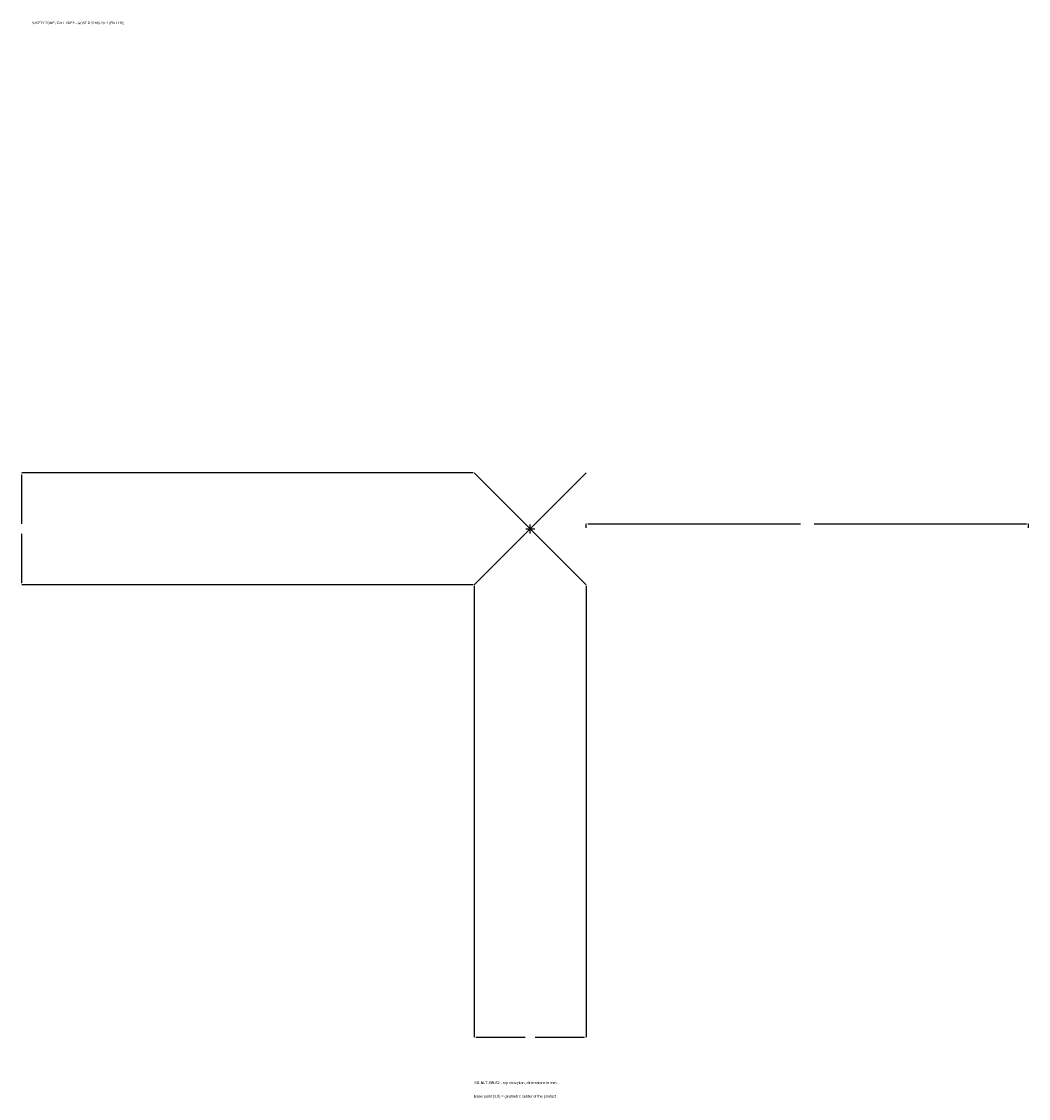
# Model space of a CAD drawing. Extents: x -1725 to 1690, y -1933 to 1722.
import ezdxf

# ---------------------------------------------------------------- set-up
doc = ezdxf.new("R2010")
doc.units = 0
for name, color, linetype in [('GP_MAF_zona_bezopasnosti', 1, 'Continuous'), ('ZSK_DANNYE', 3, 'Continuous'), ('ZSK_KONTUR', 7, 'Continuous'), ('ZSK_RAZMERY', 8, 'Continuous')]:
    doc.layers.add(name, color=color, linetype=linetype)
doc.dimstyles.new('ORION', dxfattribs={"dimtxt": 11.4, "dimasz": 6.84, "dimexe": 1.25, "dimexo": 3.42, "dimtad": 1, "dimcen": 2.5, "dimazin": 3, "dimtfac": 1, "dimtmove": 0, "dimatfit": 3})

# ---------------------------------------------------------------- blocks, each defined once
blk = doc.blocks.new('_CLOSEDFILLED')
at = {"color": 0, "linetype": 'BYBLOCK'}
blk.add_solid([(-1, 0.16), (0, 0), (-1, -0.16)], dxfattribs=at)
blk = doc.blocks.new('*D1')
for p, q in [((-190, -193.42), (-190, -1724.2)), ((190, -193.42), (190, -1724.2)), ((-183.16, -1724.2), (-17.1, -1724.2)), ((17.1, -1724.2), (183.16, -1724.2))]:
    blk.add_line(p, q)
at = {"layer": 'Defpoints'}
for p in [(-190, -190), (190, -190), (-190, -1724.2)]:
    blk.add_point(p, dxfattribs=at)
at = {"layer": 'ZSK_RAZMERY', "xscale": 6.84, "yscale": 6.84, "rotation": 180}
blk.add_blockref('_CLOSEDFILLED', (-190, -1724.2), dxfattribs=at)
at = {"layer": 'ZSK_RAZMERY', "xscale": 6.84, "yscale": 6.84}
blk.add_blockref('_CLOSEDFILLED', (190, -1724.2), dxfattribs=at)
blk = doc.blocks.new('*D2')
for p, q in [((-193.42, 190), (-1724.2, 190)), ((-1724.2, 17.1), (-1724.2, 183.16)), ((-1724.2, -183.16), (-1724.2, -17.1)), ((-193.42, -190), (-1724.2, -190))]:
    blk.add_line(p, q)
at = {"layer": 'Defpoints'}
for p in [(-190, 190), (-1724.2, -190), (-190, -190)]:
    blk.add_point(p, dxfattribs=at)
at = {"layer": 'ZSK_RAZMERY', "xscale": 6.84, "yscale": 6.84}
for p, rotation in [((-1724.2, 190), 90), ((-1724.2, -190), 270)]:
    blk.add_blockref('_CLOSEDFILLED', p, dxfattribs=dict(at, rotation=rotation))
blk = doc.blocks.new('*D3')
for p, q in [((190, 3.42), (190, 17.1)), ((196.84, 17.1), (917.2, 17.1)), ((962.8, 17.1), (1683.16, 17.1)), ((1690, 3.42), (1690, 17.1))]:
    blk.add_line(p, q)
at = {"layer": 'Defpoints'}
for p in [(190, 17.1), (190, 0), (1690, 0)]:
    blk.add_point(p, dxfattribs=at)
at = {"layer": 'ZSK_RAZMERY', "xscale": 6.84, "yscale": 6.84, "rotation": 180}
blk.add_blockref('_CLOSEDFILLED', (190, 17.1), dxfattribs=at)
at = {"layer": 'ZSK_RAZMERY', "xscale": 6.84, "yscale": 6.84}
blk.add_blockref('_CLOSEDFILLED', (1690, 17.1), dxfattribs=at)
blk = doc.blocks.new('B1')
at = {"layer": 'ZSK_KONTUR'}
for p, q in [((-190, -190), (190, 190)), ((-190, 190), (190, -190))]:
    blk.add_line(p, q, dxfattribs=at)
at = {"layer": 'ZSK_RAZMERY'}
for p, q in [((-15.2, 0), (15.2, 0)), ((0, -15.2), (0, 15.2))]:
    blk.add_line(p, q, dxfattribs=at)
at = {"layer": 'GP_MAF_zona_bezopasnosti', "color": 1}
blk.add_text('SAFETY ZONE / FALL AREA - GOST R 52169-2012 (EN 1176)', height=7.98, dxfattribs=at).set_placement((-1690, 1712.8))
at = {"layer": 'ZSK_RAZMERY'}
dim = blk.add_linear_dim(base=(-1724.2, -190), p1=(-190, -190), p2=(-190, 190), angle=90, dimstyle='ORION', dxfattribs=at)
dim.commit()
dim.dimension.update_dxf_attribs({"geometry": '*D2', "text_midpoint": (-1724.2, 0)})
for base, p1, p2, picture, middle in [((190, 17.1), (190, 0), (1690, 0), '*D3', (940, 17.1)), ((-190, -1724.2), (-190, -190), (190, -190), '*D1', (0, -1724.2))]:
    dim = blk.add_linear_dim(base=base, p1=p1, p2=p2, dimstyle='ORION', dxfattribs=at)
    dim.commit()
    dim.dimension.update_dxf_attribs({"geometry": picture, "text_midpoint": middle})

msp = doc.modelspace()

# ---------------------------------------------------------------- block references
msp.add_blockref('B1', (0, 0))

# ---------------------------------------------------------------- texts
at = {"layer": 'ZSK_DANNYE', "color": 3}
msp.add_text('SD-BLT-GR-62 - top view plan, dimensions in mm', height=9.12, dxfattribs=at).set_placement((-190, -1883.8))
at = {"layer": 'ZSK_DANNYE', "color": 7}
msp.add_text('Base point (0,0) = geometric center of the product', height=9.12, dxfattribs=at).set_placement((-190, -1929.4))

doc.saveas('drawing.dxf')
